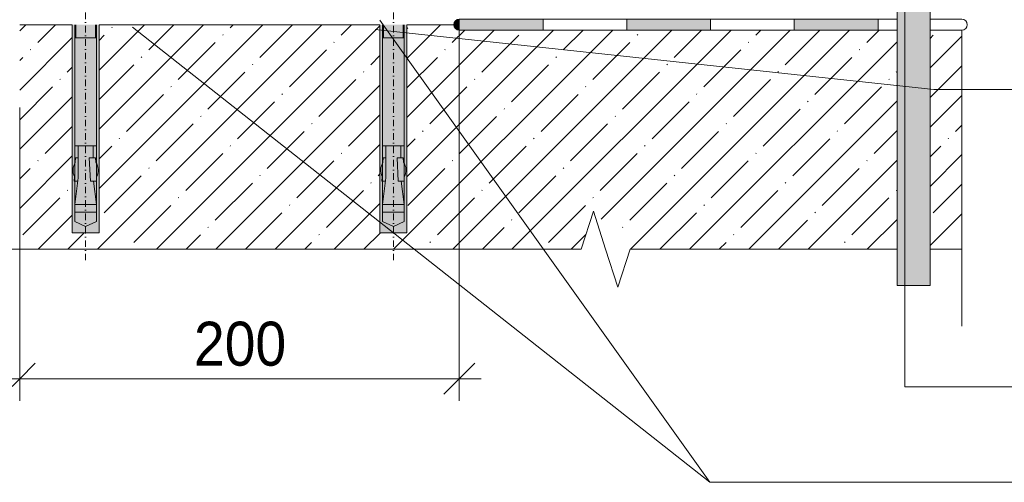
# Model space of a CAD drawing. Header units: millimetres. Extents: x -547 to 1084, y -1378 to 786.
# Tile 4 of 16: x 12 to 460, y -867 to -656. Entities that reach past the tile are written whole.
import ezdxf

# ---------------------------------------------------------------- set-up
doc = ezdxf.new("R2010")
doc.units = ezdxf.units.MM
doc.linetypes.add('Штрих-пунктир_3х1_1_5_', pattern=[6, 3, -1.5, 0, -1.5])
for name, color, linetype, lineweight in [('01_Сплошная_Черная_1', 7, 'Continuous', 9), ('03_Штрих-пунктир_3х1_1_5__Черная_1', 7, 'Штрих-пунктир_3х1_1_5_', 9), ('_Thin Lines_', 7, 'Continuous', 9), ('Detail Items', 7, 'Continuous', 20), ('Dimensions', 7, 'Continuous', 9), ('Dimensions-10', 7, 'Continuous', 9), ('Generic Annotations', 7, 'Continuous', 20), ('Text Notes', 7, 'Continuous', 9), ('Тонкие линии', 7, 'Continuous', 9)]:
    doc.layers.add(name, color=color, linetype=linetype, lineweight=lineweight)
doc.styles.add('Arial_2', font='arial.ttf', dxfattribs={"width": 0.9, "height": 20})
doc.dimstyles.new('01_Точн_0_знака_2_0_k0_9__П_', dxfattribs={"dimscale": 304.8, "dimtxt": 20.405188, "dimasz": 0.046391, "dimexe": 0.032808, "dimexo": 0.032808, "dimgap": 0, "dimtad": 1, "dimdec": 0, "dimdsep": 46, "dimtxsty": 'Arial_2', "dimblk1": 'OBLIQUE', "dimblk2": 'OBLIQUE', "dimsah": 1, "dimcen": 0.09, "dimdle": 0.032808, "dimazin": 0, "dimtfac": 1, "dimtdec": 4, "dimtix": 1, "dimtmove": 0, "dimatfit": 3, "dimfxl": 1, "dimtvp": 1, "dimtolj": 1, "dimtzin": 0, "dimarcsym": 2})

# ---------------------------------------------------------------- blocks, each defined once
blk = doc.blocks.new('011_Обрыв_Линия - По умолчанию-3011062-Устройство ламелей на техэтаже_')
at = {"layer": 'Detail Items'}
for p, q in [((-204.97, -760.82), (267.53, -760.82)), ((289.79, -760.82), (411.22, -760.82)), ((426.22, -760.82), (440.66, -760.82))]:
    blk.add_line(p, q, dxfattribs=at)
blk = doc.blocks.new('011_Обрыв_Линия - По умолчанию-2913223-Устройство ламелей на техэтаже_')
at = {"layer": 'Detail Items'}
blk.add_line((440.66, -661.16), (440.66, -765.82), dxfattribs=at)
blk = doc.blocks.new('TN_WP_Гидроизоляция - Техноэласт ЭПП-3011628-Устройство ламелей на техэтаже_')
at = {"layer": 'Detail Items'}
blk.add_hatch(color=256, dxfattribs=at).paths.add_polyline_path([(212.03, -661.16), (212.03, -656.16), (211.38, -656.25), (210.78, -656.5), (210.26, -656.9), (209.86, -657.41), (209.61, -658.02), (209.53, -658.66), (209.61, -659.31), (209.86, -659.91), (210.26, -660.43), (210.78, -660.83), (211.38, -661.08)])
at = {"layer": 'Тонкие линии', "lineweight": 20}
for points in [[(250.13, -661.16), (250.13, -656.16), (212.03, -656.16), (212.03, -661.16)], [(326.34, -661.16), (326.34, -656.16), (288.24, -656.16), (288.24, -661.16), (289.79, -661.16)], [(402.55, -661.16), (402.55, -656.16), (364.45, -656.16), (364.45, -661.16)]]:
    blk.add_hatch(color=256, dxfattribs=at).paths.add_polyline_path(points)
at = {"layer": 'Detail Items'}
for p, q in [((250.13, -656.16), (212.03, -656.16)), ((212.03, -661.16), (212.03, -656.16)), ((250.13, -661.16), (250.13, -656.16)), ((326.34, -656.16), (288.24, -656.16)), ((288.24, -656.16), (288.24, -661.16)), ((326.34, -661.16), (326.34, -656.16)), ((402.55, -656.16), (364.45, -656.16)), ((364.45, -656.16), (364.45, -661.16)), ((402.55, -661.16), (402.55, -656.16)), ((212.03, -661.16), (250.13, -661.16)), ((288.24, -661.16), (326.34, -661.16)), ((364.45, -661.16), (402.55, -661.16))]:
    blk.add_line(p, q, dxfattribs=at)
for centre, start, end in [((212.03, -658.66), 90, 270), ((440.66, -658.66), 270, 90)]:
    blk.add_arc(centre, 2.5, start, end, dxfattribs=at)
at = {"layer": 'Тонкие линии'}
for p, q in [((288.24, -656.16), (250.13, -656.16)), ((364.45, -656.16), (326.34, -656.16)), ((411.22, -656.16), (402.55, -656.16)), ((440.66, -656.16), (426.22, -656.16)), ((250.13, -661.16), (288.24, -661.16)), ((326.34, -661.16), (364.45, -661.16)), ((402.55, -661.16), (411.22, -661.16)), ((426.22, -661.16), (440.66, -661.16))]:
    blk.add_line(p, q, dxfattribs=at)
blk = doc.blocks.new('010_Аннотация_Текст_сВыноской - Текст с выноской-65157-Устройство ламелей на техэтаже_')
at = {"layer": 'Generic Annotations', "lineweight": 18}
blk.add_line((439.96, -823.49), (689.96, -823.49), dxfattribs=at)
blk = doc.blocks.new('DIMBLOCK3-Устройство ламелей на техэтаже_')
at = {"layer": 'Dimensions-10'}
for p, q in [((212.03, -819.8), (212.03, -658.66)), ((12.03, -819.8), (12.03, -696.3)), ((2.03, -819.8), (222.03, -819.8)), ((12.03, -819.8), (12.03, -829.8)), ((212.03, -819.8), (212.03, -829.8))]:
    blk.add_line(p, q, dxfattribs=at)
at = {"layer": 'Dimensions-10', "lineweight": 25}
for p, q in [((12.03, -819.8), (19.1, -812.73)), ((212.03, -819.8), (219.1, -812.73)), ((12.03, -819.8), (4.96, -826.87)), ((212.03, -819.8), (204.96, -826.87))]:
    blk.add_line(p, q, dxfattribs=at)
at = {"layer": 'Dimensions-10', "color": 0, "insert": (91.31, -793.83), "char_height": 20, "width": 49.7259, "attachment_point": 1, "line_spacing_factor": 0.941778, "style": 'Arial_2'}
blk.add_mtext('200', dxfattribs=at)
blk = doc.blocks.new('_Oblique')
at = {"color": 0, "linetype": 'ByBlock', "lineweight": -2}
blk.add_line((-0.5, -0.5), (0.5, 0.5), dxfattribs=at)

msp = doc.modelspace()

# ---------------------------------------------------------------- hatches: boundary and pattern name
at = {"layer": 'Detail Items'}
msp.add_hatch(color=256, dxfattribs=at).paths.add_polyline_path([(411.22, -777.3), (426.22, -777.3), (426.22, -229.94), (411.22, -229.94), (411.22, -760.82)])
at = {"layer": 'Detail Items', "lineweight": 9}
h = msp.add_hatch(dxfattribs=at)
h.set_pattern_fill('FP_6', color=256, style=0, pattern_type=2)
h.set_pattern_definition([(45, (0, 0), (-13.4704, 13.4704), []), (45, (13.47, 0), (-13.4704, 13.4704), [23.813, -4.763, 0.33528, -4.427])])
h.paths.add_polyline_path([(343, -760.82), (411.22, -760.82), (411.22, -661.16), (211.38, -661.08), (210.78, -660.83), (210.26, -660.43), (209.86, -659.91), (209.61, -659.31), (209.53, -658.66), (188.12, -658.66), (188.12, -753.32), (175.94, -753.32), (175.94, -658.66), (48.12, -658.66), (48.12, -753.32), (35.94, -753.32), (35.94, -658.66), (12.03, -658.66), (12.03, -760.82), (267.53, -760.82), (273.03, -743.5), (289.79, -760.82), (326.34, -760.82)])
h.paths.add_polyline_path([(440.66, -760.82), (440.66, -661.16), (426.22, -661.16), (426.22, -760.82)])
at = {"layer": 'Detail Items', "true_color": 0xffffff}
for points in [[(48.12, -753.32), (48.12, -658.66), (35.94, -658.66), (35.94, -753.32), (40.51, -753.32)], [(175.94, -753.32), (188.12, -753.32), (188.12, -658.66), (175.94, -658.66), (175.94, -743.5)]]:
    msp.add_hatch(color=7, dxfattribs=at).paths.add_polyline_path(points)

# ---------------------------------------------------------------- linework, layer by layer
at = {"layer": '01_Сплошная_Черная_1'}
for p, q in [((411.22, -229.94), (411.22, -777.3)), ((426.22, -777.3), (426.22, -229.94)), ((35.94, -753.32), (35.94, -658.66)), ((37.1, -658.66), (37.1, -713.79)), ((37.6, -658.66), (37.6, -664.64)), ((46.46, -658.66), (46.46, -664.64)), ((46.95, -713.79), (46.95, -658.66)), ((48.12, -658.66), (48.12, -753.32)), ((175.94, -753.32), (175.94, -658.66)), ((177.1, -658.66), (177.1, -713.79)), ((177.6, -658.66), (177.6, -664.64)), ((186.46, -658.66), (186.46, -664.64)), ((186.95, -713.79), (186.95, -658.66)), ((188.12, -658.66), (188.12, -753.32)), ((46.95, -664.64), (37.1, -664.64)), ((186.95, -664.64), (177.1, -664.64)), ((37.1, -740.51), (37.1, -713.79)), ((37.1, -713.79), (46.95, -713.79)), ((38.65, -713.79), (38.65, -728.33)), ((45.41, -713.79), (45.41, -719.27)), ((46.95, -740.51), (46.95, -713.79)), ((177.1, -740.51), (177.1, -713.79)), ((177.1, -713.79), (186.95, -713.79)), ((178.65, -713.79), (178.65, -728.33)), ((185.41, -713.79), (185.41, -719.27)), ((186.95, -740.51), (186.95, -713.79)), ((37.29, -721.42), (37.4, -719.27)), ((37.4, -719.27), (38.65, -719.27)), ((46.54, -719.27), (43.71, -719.27)), ((43.71, -719.27), (44.28, -729.92)), ((46.64, -721.23), (46.54, -719.27)), ((177.29, -721.42), (177.4, -719.27)), ((177.4, -719.27), (178.65, -719.27)), ((186.54, -719.27), (183.71, -719.27)), ((183.71, -719.27), (184.28, -729.92)), ((186.64, -721.23), (186.54, -719.27)), ((36.95, -727.77), (36.83, -729.92)), ((36.83, -729.92), (38.45, -729.92)), ((38.65, -728.33), (37.1, -740.51)), ((44.28, -729.92), (46.95, -729.92)), ((45.54, -729.92), (46.95, -740.51)), ((46.95, -726.99), (47, -727.97)), ((176.95, -727.77), (176.83, -729.92)), ((176.83, -729.92), (178.45, -729.92)), ((178.65, -728.33), (177.1, -740.51)), ((184.28, -729.92), (186.95, -729.92)), ((185.54, -729.92), (186.95, -740.51)), ((186.95, -726.99), (187, -727.97)), ((46.95, -740.51), (37.1, -740.51)), ((37.1, -740.51), (37.1, -748.27)), ((46.95, -748.27), (46.95, -740.51)), ((186.95, -740.51), (177.1, -740.51)), ((177.1, -740.51), (177.1, -748.27)), ((186.95, -748.27), (186.95, -740.51)), ((46.95, -743.91), (37.1, -743.91)), ((186.95, -743.91), (177.1, -743.91)), ((37.1, -748.27), (42.03, -750.42)), ((42.03, -750.42), (46.95, -748.27)), ((177.1, -748.27), (182.03, -750.42)), ((182.03, -750.42), (186.95, -748.27)), ((48.12, -753.32), (35.94, -753.32)), ((188.12, -753.32), (175.94, -753.32)), ((411.22, -777.3), (426.22, -777.3))]:
    msp.add_line(p, q, dxfattribs=at)
for centre, start, end in [((43, -724.91), 148.6411, 205.2725), ((41.05, -724.91), 332.7509, 33.3355), ((183, -724.91), 148.6411, 205.2725), ((181.05, -724.91), 332.7509, 33.3355)]:
    msp.add_arc(centre, 6.7, start, end, dxfattribs=at)
at = {"layer": '03_Штрих-пунктир_3х1_1_5__Черная_1'}
for p, q in [((42.03, -765.89), (42.03, -595.89)), ((182.03, -765.89), (182.03, -595.89))]:
    msp.add_line(p, q, dxfattribs=at)
at = {"layer": '_Thin Lines_'}
for p, q in [((35.94, -658.66), (12.03, -658.66)), ((175.94, -658.66), (48.12, -658.66)), ((209.53, -658.66), (188.12, -658.66))]:
    msp.add_line(p, q, dxfattribs=at)
at = {"layer": 'Generic Annotations', "lineweight": 18}
for p, q in [((414.74, -292.78), (414.74, -823.49)), ((267.53, -760.82), (273.03, -743.5)), ((267.53, -760.82), (273.03, -743.5)), ((278.53, -760.82), (273.03, -743.5)), ((284.16, -778.15), (278.53, -760.82)), ((284.16, -778.15), (278.53, -760.82)), ((289.79, -760.82), (284.16, -778.15)), ((289.79, -760.82), (284.16, -778.15)), ((440.66, -765.82), (440.66, -795.82)), ((414.74, -823.49), (439.96, -823.49))]:
    msp.add_line(p, q, dxfattribs=at)
at = {"layer": 'Text Notes'}
for p, q in [((175.84, -656.57), (326.05, -866.92)), ((63.41, -659.75), (326.05, -866.92)), ((173.69, -660.9), (427.97, -688.14)), ((427.97, -688.14), (495.3, -688.14)), ((326.05, -866.92), (495.3, -866.92)), ((326.05, -866.92), (495.3, -866.92))]:
    msp.add_line(p, q, dxfattribs=at)

# ---------------------------------------------------------------- block references
at = {"layer": 'Detail Items'}
for name in ['011_Обрыв_Линия - По умолчанию-2913223-Устройство ламелей на техэтаже_', 'TN_WP_Гидроизоляция - Техноэласт ЭПП-3011628-Устройство ламелей на техэтаже_', '011_Обрыв_Линия - По умолчанию-3011062-Устройство ламелей на техэтаже_']:
    msp.add_blockref(name, (0, 0), dxfattribs=at)
at = {"layer": 'Generic Annotations', "lineweight": 18}
msp.add_blockref('010_Аннотация_Текст_сВыноской - Текст с выноской-65157-Устройство ламелей на техэтаже_', (0, 0), dxfattribs=at)

# ---------------------------------------------------------------- dimensions: what is measured, and where the dimension line sits
at = {"layer": 'Dimensions'}
dim = msp.add_linear_dim(base=(212.03, -819.8), p1=(12.03, -686.3), p2=(212.03, -648.66), dimstyle='01_Точн_0_знака_2_0_k0_9__П_', override={"dimpost": '<>', "dimfxl": 203.510514}, dxfattribs=at)
dim.commit()
dim.dimension.update_dxf_attribs({"geometry": 'DIMBLOCK3-Устройство ламелей на техэтаже_', "text_midpoint": (112.03, -809.58)})

doc.saveas('drawing.dxf')
